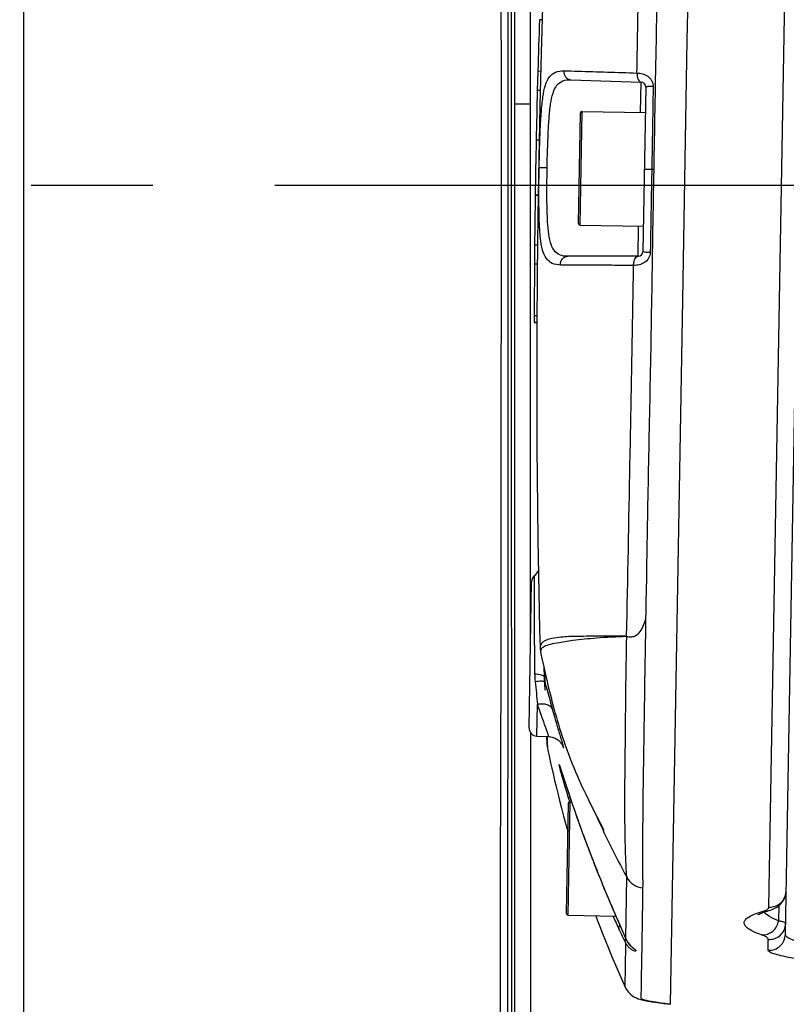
# Model space of a CAD drawing. Header units: millimetres. Extents: x 5828 to 6704, y 123 to 421.
# Tile 222 of 256: x 6447.33 to 6449.69, y 272.85 to 275.88. Entities that reach past the tile are written whole.
import ezdxf

# ---------------------------------------------------------------- set-up
doc = ezdxf.new("R2010")
doc.units = ezdxf.units.MM
doc.linetypes.add('CENTER', pattern=[0.6, 0.375, -0.075, 0.075, -0.075])
for name, color, linetype in [('中心线', 7, 'Continuous'), ('外形图', 7, 'Continuous'), ('尺寸标注', 7, 'Continuous')]:
    doc.layers.add(name, color=color, linetype=linetype)
doc.styles.add('微软雅黑', font='msyh.ttc', dxfattribs={"height": 1.5})
doc.dimstyles.new('尺寸标注_1_20比例', dxfattribs={"dimtxt": 1.5, "dimasz": 1.25, "dimexe": 0.5, "dimexo": 0.4, "dimgap": 0.5, "dimtad": 1, "dimdec": 1, "dimlfac": 20, "dimdsep": 46, "dimtxsty": '微软雅黑', "dimcen": 0.09, "dimadec": 0, "dimazin": 0, "dimtp": 0.01, "dimtm": 0.01, "dimtfac": 1, "dimtdec": 1, "dimtofl": 0, "dimtmove": 0, "dimatfit": 3, "dimfxl": 1, "dimtolj": 1, "dimarcsym": 0})

# ---------------------------------------------------------------- blocks, each defined once
blk = doc.blocks.new('*D1094')
at = {"layer": 'Defpoints', "color": 0}
for p in [(6458.0147, 282.1502), (6446.1521, 270.8153), (6458.0147, 270.6863)]:
    blk.add_point(p, dxfattribs=at)
at = {"layer": '尺寸标注', "color": 0, "lineweight": -2}
for p, q in [((6446.1521, 271.2153), (6446.1521, 282.6502)), ((6458.0147, 271.0863), (6458.0147, 282.6502)), ((6447.4021, 282.1502), (6456.7647, 282.1502))]:
    blk.add_line(p, q, dxfattribs=at)
at = {"layer": '尺寸标注', "color": 0}
for points in [[(6447.4021, 282.3585), (6447.4021, 281.9418), (6446.1521, 282.1502)], [(6456.7647, 281.9418), (6456.7647, 282.3585), (6458.0147, 282.1502)]]:
    blk.add_solid(points, dxfattribs=at)
at = {"layer": '尺寸标注', "color": 0, "insert": (6452.2031, 283.4218), "char_height": 1.5, "attachment_point": 5, "style": '微软雅黑'}
blk.add_mtext('\\A1;{\\fAlibaba PuHuiTi 3.0 55 Regular|b0|i0|c134|p18;237.4}', dxfattribs=at)
blk = doc.blocks.new('*D1095')
at = {"layer": 'Defpoints', "color": 0}
for p in [(6458.6099, 287.4405), (6445.5413, 244.9578), (6458.6099, 244.9009)]:
    blk.add_point(p, dxfattribs=at)
at = {"layer": '尺寸标注', "color": 0, "lineweight": -2}
for p, q in [((6445.5413, 245.3578), (6445.5413, 287.9405)), ((6458.6099, 245.3009), (6458.6099, 287.9405)), ((6446.7913, 287.4405), (6457.3599, 287.4405))]:
    blk.add_line(p, q, dxfattribs=at)
at = {"layer": '尺寸标注', "color": 0}
for points in [[(6446.7913, 287.6488), (6446.7913, 287.2322), (6445.5413, 287.4405)], [(6457.3599, 287.2322), (6457.3599, 287.6488), (6458.6099, 287.4405)]]:
    blk.add_solid(points, dxfattribs=at)
at = {"layer": '尺寸标注', "color": 0, "insert": (6451.8537, 288.7121), "char_height": 1.5, "attachment_point": 5, "style": '微软雅黑'}
blk.add_mtext('\\A1;{\\fAlibaba PuHuiTi 3.0 55 Regular|b0|i0|c134|p18;260}', dxfattribs=at)

msp = doc.modelspace()

# ---------------------------------------------------------------- linework, layer by layer
at = {"layer": '中心线', "linetype": 'CENTER', "ltscale": 5}
msp.add_line((6458.9889, 275.3693), (6445.0104, 275.3693), dxfattribs=at)
at = {"layer": '外形图', "linetype": 'ByBlock'}
for p, q in [((6449.384, 275.8164), (6449.4219, 277.9843)), ((6449.6861, 273.0637), (6449.768, 277.757)), ((6449.6353, 273.1476), (6449.7144, 277.6749)), ((6448.9016, 273.9646), (6448.9016, 277.0939)), ((6448.8516, 276.4997), (6448.8516, 270.2569)), ((6447.3416, 261.0672), (6447.3416, 276.4787)), ((6448.9381, 275.9184), (6448.9341, 275.7776)), ((6448.9369, 275.8792), (6448.9287, 275.8793)), ((6449.3701, 275.0165), (6449.384, 275.8164)), ((6448.9341, 275.7776), (6448.93, 275.6144)), ((6448.9238, 275.7198), (6448.9223, 275.6615)), ((6448.9326, 275.7202), (6448.9238, 275.7204)), ((6448.9238, 275.7204), (6448.9238, 275.7198)), ((6449.0254, 275.6944), (6449.242, 275.6868)), ((6449.2404, 275.5939), (6449.242, 275.6868)), ((6449.2565, 275.6716), (6449.2477, 275.1657)), ((6448.9311, 275.6614), (6448.9223, 275.6615)), ((6448.9016, 275.6193), (6448.8516, 275.6193)), ((6448.93, 275.6144), (6448.9267, 275.4519)), ((6449.0491, 275.2521), (6449.0551, 275.5921)), ((6449.0541, 275.2471), (6449.0602, 275.597)), ((6449.0602, 275.597), (6449.2551, 275.5936)), ((6448.9278, 275.5082), (6448.9187, 275.5083)), ((6448.9267, 275.4519), (6448.9239, 275.2752)), ((6448.928, 275.4243), (6448.9262, 275.4243)), ((6448.928, 275.4243), (6448.9525, 275.4239)), ((6449.2816, 275.4181), (6449.2521, 275.4186)), ((6448.9158, 275.3389), (6448.9158, 275.3386)), ((6448.9248, 275.3388), (6448.9158, 275.3389)), ((6448.9248, 275.3385), (6448.9158, 275.3386)), ((6448.9239, 275.2752), (6448.9219, 275.0963)), ((6449.0541, 275.2471), (6449.249, 275.2437)), ((6449.2327, 275.1509), (6449.2343, 275.2439)), ((6448.914, 275.1854), (6448.9135, 275.1266)), ((6448.9228, 275.1853), (6448.914, 275.1854)), ((6448.9222, 275.1264), (6448.9135, 275.1266)), ((6449.2327, 275.1509), (6449.0159, 275.1509)), ((6448.9219, 275.0963), (6448.9208, 274.9301)), ((6449.3322, 272.8485), (6449.3701, 275.0165)), ((6448.921, 274.9674), (6448.9128, 274.9676)), ((6448.9128, 274.9674), (6448.9128, 274.9487)), ((6448.9128, 274.9487), (6448.9209, 274.9486)), ((6448.9128, 274.9486), (6448.9128, 274.9479)), ((6448.9128, 274.9479), (6448.9128, 274.9472)), ((6448.9128, 274.9472), (6448.9209, 274.947)), ((6448.9208, 274.9301), (6448.9205, 274.798)), ((6448.9205, 274.798), (6448.9206, 274.6849)), ((6448.9206, 274.6849), (6448.9211, 274.56)), ((6448.9211, 274.56), (6448.9217, 274.4706)), ((6448.9217, 274.4706), (6448.9227, 274.3764)), ((6448.9227, 274.3764), (6448.924, 274.2769)), ((6448.924, 274.2769), (6448.9257, 274.1715)), ((6448.9257, 274.1715), (6448.9279, 274.0594)), ((6448.897, 273.6991), (6448.9049, 274.1499)), ((6448.933, 273.9276), (6448.9362, 273.9126)), ((6448.9362, 273.9126), (6448.9419, 273.8867)), ((6448.9419, 273.8867), (6448.9463, 273.8674)), ((6448.9422, 273.8856), (6448.9433, 273.8563)), ((6448.9433, 273.8562), (6448.9433, 273.8563)), ((6448.9438, 273.8562), (6448.9448, 273.8311)), ((6448.9447, 273.8745), (6448.9459, 273.839)), ((6448.9463, 273.8674), (6448.9511, 273.8469)), ((6448.9511, 273.8469), (6448.9562, 273.8255)), ((6448.9562, 273.8255), (6448.9617, 273.8036)), ((6448.9211, 273.6737), (6448.9228, 273.7717)), ((6448.9016, 273.6842), (6448.9016, 270.2408)), ((6448.9211, 273.6737), (6448.9573, 273.6724)), ((6448.9509, 273.6726), (6448.9511, 273.6685)), ((6448.951, 273.6727), (6448.9518, 273.651)), ((6448.952, 273.6726), (6448.9522, 273.6686)), ((6448.9511, 273.6685), (6448.9515, 273.658)), ((6448.9511, 273.6685), (6448.9513, 273.6643)), ((6448.9517, 273.6556), (6448.9518, 273.651)), ((6448.9518, 273.651), (6448.9518, 273.6508)), ((6448.9518, 273.6508), (6448.9518, 273.6503)), ((6448.9522, 273.6686), (6448.9522, 273.6684)), ((6448.9522, 273.6684), (6448.9529, 273.6511)), ((6448.9529, 273.6511), (6448.9529, 273.6508)), ((6448.9529, 273.6508), (6448.9534, 273.6387)), ((6448.9597, 273.6085), (6448.9634, 273.5914)), ((6448.9634, 273.5914), (6448.967, 273.5751)), ((6448.9909, 273.583), (6448.9911, 273.5826)), ((6448.9911, 273.5826), (6448.9913, 273.582)), ((6448.9913, 273.582), (6448.9916, 273.5812)), ((6448.9916, 273.5812), (6448.992, 273.5799)), ((6448.992, 273.5799), (6448.9926, 273.5783)), ((6448.9926, 273.5783), (6448.9937, 273.5748)), ((6448.967, 273.5751), (6448.9718, 273.5542)), ((6448.9718, 273.5542), (6448.9757, 273.5374)), ((6448.9937, 273.5748), (6448.9962, 273.5672)), ((6448.9757, 273.5374), (6448.9802, 273.5185)), ((6448.9802, 273.5185), (6448.9853, 273.4979)), ((6449.0073, 273.533), (6449.0159, 273.507)), ((6448.9853, 273.4979), (6448.9908, 273.4758)), ((6449.0159, 273.507), (6449.0229, 273.4859)), ((6448.9908, 273.4758), (6448.9969, 273.4525)), ((6449.0121, 273.1275), (6449.018, 273.4674)), ((6449.017, 273.1224), (6449.0231, 273.4723)), ((6449.0229, 273.4859), (6449.0298, 273.4657)), ((6449.0231, 273.4723), (6449.0275, 273.4722)), ((6449.0298, 273.4657), (6449.0375, 273.4432)), ((6449.0798, 273.4779), (6449.0875, 273.4624)), ((6449.0875, 273.4624), (6449.1238, 273.3905)), ((6448.9969, 273.4525), (6449.0034, 273.4279)), ((6449.0034, 273.4279), (6449.0105, 273.4021)), ((6449.0375, 273.4432), (6449.0444, 273.4234)), ((6449.0105, 273.4021), (6449.0165, 273.381)), ((6449.0444, 273.4234), (6449.0521, 273.4019)), ((6449.0521, 273.4019), (6449.0607, 273.3782)), ((6449.0607, 273.3782), (6449.0678, 273.3589)), ((6449.0678, 273.3589), (6449.0756, 273.3382)), ((6449.0756, 273.3382), (6449.084, 273.316)), ((6449.084, 273.316), (6449.093, 273.2926)), ((6449.093, 273.2926), (6449.1027, 273.2679)), ((6449.1027, 273.2679), (6449.113, 273.2422)), ((6449.1951, 273.0501), (6449.1976, 273.2398)), ((6449.1276, 273.2063), (6449.1394, 273.1781)), ((6449.1394, 273.1781), (6449.1518, 273.1487)), ((6449.1518, 273.1487), (6449.1652, 273.1177)), ((6449.6657, 273.1521), (6449.6649, 273.1052)), ((6449.017, 273.1224), (6449.1643, 273.1198)), ((6449.1652, 273.1177), (6449.1948, 273.0501)), ((6449.1747, 273.0961), (6449.1745, 273.0964)), ((6449.1745, 273.0964), (6449.1747, 273.0961)), ((6449.1951, 273.0494), (6449.1948, 273.0501)), ((6449.1948, 273.0501), (6449.195, 273.0497)), ((6449.195, 273.0497), (6449.1951, 273.0494)), ((6449.1951, 273.0494), (6449.1951, 273.0501)), ((6449.2, 273.0404), (6449.2002, 273.0401)), ((6449.633, 273.0147), (6449.6336, 273.0481)), ((6449.2152, 273.0233), (6449.2155, 273.0231)), ((6449.1932, 272.9006), (6449.1931, 272.9007)), ((6449.244, 272.8623), (6449.2498, 272.8609)), ((6449.2496, 272.861), (6449.2498, 272.8609)), ((6449.2504, 272.8619), (6449.2502, 272.8619)), ((6449.3322, 272.8483), (6449.3322, 272.8485))]:
    msp.add_line(p, q, dxfattribs=at)
for points in [[(6448.9279, 274.0594), (6448.9293, 274.0005), (6448.9306, 273.9469)], [(6448.9306, 273.9469), (6448.9308, 273.9437), (6448.9317, 273.9344), (6448.933, 273.9276)], [(6448.9617, 273.8036), (6448.9645, 273.7925), (6448.9674, 273.7814), (6448.9704, 273.7701), (6448.9735, 273.7586), (6448.9767, 273.7471), (6448.9801, 273.7352), (6448.9836, 273.7232), (6448.9873, 273.7109), (6448.9911, 273.6984), (6448.9951, 273.6857), (6448.9993, 273.6728), (6449.0037, 273.6596), (6449.0083, 273.6461), (6449.0132, 273.6325), (6449.0183, 273.6186), (6449.0236, 273.6047), (6449.029, 273.5909), (6449.0346, 273.5772), (6449.0402, 273.5637), (6449.0458, 273.5507), (6449.0514, 273.5381), (6449.0568, 273.5263), (6449.0619, 273.5152), (6449.0667, 273.505), (6449.0713, 273.4954), (6449.0798, 273.4779)], [(6448.9574, 273.6724), (6448.9604, 273.6722), (6448.9643, 273.6717), (6448.9679, 273.6709), (6448.9714, 273.6699), (6448.9746, 273.6687), (6448.9776, 273.6674), (6448.9803, 273.6659), (6448.9829, 273.6643), (6448.9853, 273.6627), (6448.9875, 273.661), (6448.9894, 273.6592), (6448.9912, 273.6575), (6448.9928, 273.6558), (6448.9941, 273.6543), (6448.9952, 273.6528), (6448.9962, 273.6515), (6448.9971, 273.6503), (6448.9978, 273.6491), (6448.9984, 273.6482), (6448.9988, 273.6473), (6448.9992, 273.6466), (6448.9995, 273.6461), (6448.9997, 273.6457), (6448.9998, 273.6454), (6448.9999, 273.6452), (6448.9999, 273.6452)], [(6448.9518, 273.6503), (6448.9519, 273.6498), (6448.9519, 273.6492), (6448.9519, 273.6486), (6448.952, 273.6481), (6448.952, 273.6475), (6448.9521, 273.647), (6448.9521, 273.6465), (6448.9522, 273.646), (6448.9523, 273.6454), (6448.9524, 273.6446), (6448.9525, 273.6437), (6448.9526, 273.6426), (6448.9529, 273.6413), (6448.9532, 273.6397), (6448.9534, 273.6387)], [(6448.9534, 273.6387), (6448.9545, 273.6331), (6448.9547, 273.6323), (6448.9549, 273.6313), (6448.9551, 273.6303), (6448.9597, 273.6085)], [(6448.9908, 273.5834), (6448.9908, 273.5834), (6448.9908, 273.5833), (6448.9909, 273.5832), (6448.9909, 273.583)], [(6448.9962, 273.5672), (6448.9993, 273.5577), (6448.9998, 273.5561), (6449.0004, 273.5544), (6449.001, 273.5526), (6449.0016, 273.5507), (6449.0073, 273.533)], [(6449.1238, 273.3905), (6449.1266, 273.3848), (6449.1268, 273.3845)], [(6449.113, 273.2422), (6449.1165, 273.2334), (6449.1276, 273.2063)], [(6449.6222, 273.1326), (6449.6359, 273.1369), (6449.6405, 273.1384), (6449.645, 273.1402), (6449.6494, 273.1421), (6449.6538, 273.1443), (6449.6582, 273.1468), (6449.6626, 273.1497), (6449.667, 273.1531), (6449.6712, 273.1569), (6449.6753, 273.1614), (6449.679, 273.1664), (6449.6822, 273.1719), (6449.6848, 273.1779), (6449.6868, 273.1842), (6449.688, 273.1906), (6449.6884, 273.1966)], [(6449.6026, 273.1244), (6449.6023, 273.1241), (6449.6028, 273.1245), (6449.605, 273.1257), (6449.6089, 273.1276), (6449.6147, 273.1299), (6449.6222, 273.1326)], [(6449.1021, 273.1209), (6449.1066, 273.1088), (6449.1147, 273.0875), (6449.1232, 273.0659), (6449.132, 273.0437), (6449.1411, 273.0211), (6449.1507, 272.9979), (6449.1608, 272.9742), (6449.1712, 272.9499), (6449.1822, 272.925), (6449.1932, 272.9006)], [(6449.1948, 273.0501), (6449.1969, 273.0458), (6449.1994, 273.0413), (6449.2021, 273.0374), (6449.2047, 273.034), (6449.2071, 273.0312), (6449.2094, 273.0288), (6449.2114, 273.0268), (6449.2131, 273.0253), (6449.2152, 273.0233)], [(6449.1932, 272.9008), (6449.197, 272.8937), (6449.2026, 272.886), (6449.209, 272.8796), (6449.2155, 272.8745), (6449.2217, 272.8708), (6449.2275, 272.8679), (6449.233, 272.8657), (6449.2384, 272.8639), (6449.244, 272.8623)], [(6449.2497, 272.8609), (6449.2621, 272.8584), (6449.2764, 272.8559), (6449.2927, 272.8534), (6449.3114, 272.8509), (6449.3322, 272.8484)]]:
    msp.add_lwpolyline(points, dxfattribs=at)
for centre, radius, start, end in [((6477.171, 274.9313), 28.2581, 178.0774, 178.39959), ((6449.2415, 275.6719), 0.015, 359, 88), ((6477.1668, 274.9314), 28.254, 178.51918, 178.82985), ((6449.0601, 275.592), 0.005, 89, 179), ((6477.1641, 274.9314), 28.2512, 178.82985, 179.17352), ((6477.1664, 274.9314), 28.2536, 179.17416, 179.48478), ((6449.0541, 275.2521), 0.005, 179, 269), ((6449.2327, 275.1659), 0.015, 270, 359), ((6477.171, 274.9313), 28.2582, 179.60415, 179.92634), ((6448.9299, 274.1495), 0.025, 129.5822, 179), ((6448.8821, 274.2073), 0.05, 309.5822, 330.3588), ((6448.9708, 273.9357), 0.0387, 190.6275, 192.1377), ((6449.1657, 273.8657), 0.2513, 180.1868, 185.6333), ((6449.0215, 273.8593), 0.0782, 182.3141, 195.0789), ((6462.184, 275.1825), 13.3359, 185.77315, 186.0726), ((6449.0164, 273.8339), 0.0722, 182.2516, 195.2205), ((6454.1079, 275.2452), 5.3501, 195.2385, 196.1651), ((6448.922, 273.6987), 0.025, 179, 268), ((6449.2422, 273.7403), 0.2604, 201.136, 201.3311), ((6449.2159, 273.73), 0.2322, 201.3325, 201.4578), ((6449.023, 273.4673), 0.005, 89, 179), ((6451.8612, 274.6788), 3.0275, 204.1855, 208.3799), ((6449.2518, 273.2678), 0.061, 207.2694, 266.135), ((6449.6384, 273.1975), 0.05, 266.4578, 358.9323), ((6449.0171, 273.1274), 0.005, 179, 269), ((6451.4516, 274.1537), 2.5183, 204.2371, 205.2727), ((6449.6367, 273.0979), 0.05, 266.4786, 358.9613), ((6449.6361, 273.0646), 0.05, 266.4849, 358.9685), ((6449.2159, 273.0453), 0.0229, 166.9715, 167.9924), ((6449.2162, 273.0452), 0.0232, 163.2111, 166.9653), ((6449.2549, 273.0762), 0.0655, 204.1748, 204.8563), ((6449.2553, 273.0764), 0.066, 204.8594, 208.4713), ((6449.2556, 273.0766), 0.0663, 208.4693, 209.625), ((6449.2561, 273.0768), 0.0669, 209.6282, 213.0505), ((6449.2798, 273.1021), 0.1016, 230.2358, 230.8493), ((6449.2628, 272.9184), 0.0589, 257.2576, 266.1728)]:
    msp.add_arc(centre, radius, start, end, dxfattribs=at)
for points, knots in [([(6449.2291, 275.7152), (6449.231, 275.8186), (6449.2348, 276.0214), (6449.2403, 276.402), (6449.245, 276.6791), (6449.2475, 276.8569)], [0, 0, 0, 0, 0.271929, 0.532696, 1, 1, 1, 1]), ([(6449.2816, 275.4181), (6449.2837, 275.5419), (6449.2885, 275.786), (6449.2946, 276.1434), (6449.299, 276.4803), (6449.3037, 276.6968), (6449.305, 276.8)], [0, 0, 0, 0, 0.268749, 0.529973, 0.775943, 1, 1, 1, 1]), ([(6448.8094, 273.3694), (6448.8095, 273.4181), (6448.8097, 273.5154), (6448.8102, 273.6612), (6448.8107, 273.8062), (6448.8114, 274.0899), (6448.8113, 274.4142), (6448.8114, 274.7755), (6448.8117, 275.1045), (6448.8119, 275.4132), (6448.8117, 275.6992), (6448.8114, 275.8851), (6448.811, 276.0497), (6448.8106, 276.1912), (6448.8102, 276.3087), (6448.8098, 276.401), (6448.8093, 276.4618), (6448.809, 276.4973), (6448.8088, 276.5105), (6448.8087, 276.5161)], [0, 0, 0, 0, 0.046461, 0.092802, 0.138926, 0.184749, 0.363226, 0.448155, 0.529175, 0.67692, 0.742494, 0.801776, 0.854218, 0.899338, 0.936753, 0.966169, 0.987326, 0.994734, 1, 1, 1, 1]), ([(6448.8319, 273.3693), (6448.8319, 273.4662), (6448.8322, 273.6593), (6448.8325, 273.9467), (6448.8325, 274.2293), (6448.8325, 274.5892), (6448.8326, 275.009), (6448.8327, 275.4672), (6448.8326, 275.8068), (6448.8324, 276.039), (6448.8323, 276.1799), (6448.8322, 276.2966), (6448.832, 276.3884), (6448.8318, 276.4542), (6448.8317, 276.4895), (6448.8316, 276.5026)], [0, 0, 0, 0, 0.092824, 0.184817, 0.275246, 0.363339, 0.52937, 0.677228, 0.802071, 0.854475, 0.899554, 0.936926, 0.966286, 0.98738, 1, 1, 1, 1]), ([(6448.843, 276.4884), (6448.8429, 276.4755), (6448.8429, 276.4408), (6448.8427, 276.3758), (6448.8426, 276.285), (6448.8424, 276.1148), (6448.8422, 275.8451), (6448.8419, 275.4601), (6448.8421, 275.092), (6448.8422, 274.7652), (6448.8422, 274.5007), (6448.8422, 274.2265), (6448.8423, 273.9449), (6448.8426, 273.6583), (6448.8428, 273.4659), (6448.8428, 273.3693)], [0, 0, 0, 0, 0.012414, 0.033311, 0.062511, 0.099762, 0.197076, 0.321913, 0.469985, 0.551178, 0.636228, 0.724402, 0.814942, 0.907071, 1, 1, 1, 1]), ([(6448.928, 275.4243), (6448.9287, 275.4639), (6448.9301, 275.5212), (6448.9342, 275.5936), (6448.9386, 275.6388), (6448.9455, 275.6753), (6448.9571, 275.7034), (6448.9785, 275.7205), (6448.9957, 275.7222), (6449.0044, 275.722)], [0, 0, 0, 0, 0.356884, 0.516258, 0.653886, 0.765202, 0.850703, 0.921873, 1, 1, 1, 1]), ([(6449.0044, 275.722), (6449.0037, 275.7155), (6449.0068, 275.7018), (6449.0194, 275.6946), (6449.0254, 275.6944)], [0, 0, 0, 0, 0.523316, 1, 1, 1, 1]), ([(6449.0044, 275.722), (6449.0187, 275.7217), (6449.0936, 275.7197), (6449.1685, 275.7172), (6449.2291, 275.7152)], [0, 0, 0, 0, 0.19082, 1, 1, 1, 1]), ([(6449.2291, 275.7152), (6449.2348, 275.7154), (6449.2465, 275.7138), (6449.2629, 275.7063), (6449.2757, 275.6927), (6449.2791, 275.6802), (6449.279, 275.6741)], [0, 0, 0, 0, 0.23902, 0.487912, 0.742811, 1, 1, 1, 1]), ([(6449.2291, 275.715), (6449.2292, 275.7084), (6449.2305, 275.6983), (6449.2379, 275.687), (6449.242, 275.6868)], [0, 0, 0, 0, 0.616441, 1, 1, 1, 1]), ([(6448.9525, 275.4239), (6448.9532, 275.4595), (6448.9545, 275.5111), (6448.9583, 275.5765), (6448.9624, 275.6177), (6448.969, 275.6513), (6448.9801, 275.6775), (6449.0007, 275.6934), (6449.0171, 275.6947), (6449.0254, 275.6944)], [0, 0, 0, 0, 0.350342, 0.507789, 0.644932, 0.757211, 0.84457, 0.918239, 1, 1, 1, 1]), ([(6449.279, 275.6741), (6449.2761, 275.6741), (6449.2708, 275.674), (6449.2635, 275.6736), (6449.2596, 275.6729), (6449.2565, 275.6722), (6449.2565, 275.6716)], [0, 0, 0, 0, 0.383089, 0.701355, 0.913952, 1, 1, 1, 1]), ([(6449.279, 275.6741), (6449.2786, 275.6528), (6449.2772, 275.5676), (6449.2757, 275.4823), (6449.2746, 275.4182)], [0, 0, 0, 0, 0.24925, 1, 1, 1, 1]), ([(6448.994, 275.1241), (6448.9853, 275.1242), (6448.9682, 275.1265), (6448.9474, 275.1443), (6448.9368, 275.1728), (6448.9311, 275.2095), (6448.9283, 275.2548), (6448.9268, 275.3274), (6448.9273, 275.3847), (6448.928, 275.4243)], [0, 0, 0, 0, 0.078127, 0.149296, 0.234797, 0.34612, 0.483744, 0.643122, 1, 1, 1, 1]), ([(6449.0159, 275.1509), (6449.0076, 275.1509), (6448.9912, 275.1528), (6448.9712, 275.1694), (6448.9611, 275.196), (6448.9557, 275.2298), (6448.953, 275.2711), (6448.9515, 275.3366), (6448.9519, 275.3882), (6448.9525, 275.4239)], [0, 0, 0, 0, 0.081759, 0.155432, 0.242789, 0.355068, 0.492212, 0.649659, 1, 1, 1, 1]), ([(6449.2568, 274.0362), (6449.259, 274.1394), (6449.2619, 274.3559), (6449.2693, 274.6928), (6449.2757, 275.0502), (6449.2794, 275.2943), (6449.2816, 275.4181)], [0, 0, 0, 0, 0.224057, 0.470026, 0.731251, 1, 1, 1, 1]), ([(6449.2746, 275.4182), (6449.2735, 275.3542), (6449.272, 275.2689), (6449.2704, 275.1836), (6449.2701, 275.1624)], [0, 0, 0, 0, 0.75075, 1, 1, 1, 1]), ([(6449.2701, 275.1624), (6449.27, 275.1562), (6449.2662, 275.1439), (6449.2528, 275.1308), (6449.2362, 275.1238), (6449.2244, 275.1227), (6449.2188, 275.123)], [0, 0, 0, 0, 0.25719, 0.512092, 0.76099, 1, 1, 1, 1]), ([(6449.2701, 275.1624), (6449.2671, 275.1624), (6449.2619, 275.1627), (6449.2546, 275.1634), (6449.2507, 275.1642), (6449.2476, 275.165), (6449.2477, 275.1657)], [0, 0, 0, 0, 0.383083, 0.701346, 0.913946, 1, 1, 1, 1]), ([(6448.994, 275.1241), (6448.9935, 275.1306), (6448.9971, 275.1441), (6449.0099, 275.1509), (6449.0159, 275.1509)], [0, 0, 0, 0, 0.523288, 1, 1, 1, 1]), ([(6449.2188, 275.1231), (6449.1965, 275.1231), (6449.1216, 275.1232), (6449.0466, 275.1235), (6448.994, 275.1241)], [0, 0, 0, 0, 0.297157, 1, 1, 1, 1]), ([(6449.2188, 275.1231), (6449.2188, 275.1266), (6449.2195, 275.1334), (6449.2225, 275.1435), (6449.2284, 275.1509), (6449.2327, 275.1509)], [0, 0, 0, 0, 0.317628, 0.608642, 1, 1, 1, 1]), ([(6449.1973, 273.9814), (6449.2011, 274.1592), (6449.2059, 274.4363), (6449.2137, 274.8168), (6449.2171, 275.0196), (6449.2188, 275.1231)], [0, 0, 0, 0, 0.467304, 0.728071, 1, 1, 1, 1]), ([(6448.9144, 273.8649), (6448.9143, 273.9017), (6448.9141, 273.9561), (6448.914, 274.0261), (6448.9139, 274.0725), (6448.9139, 274.1112), (6448.9139, 274.1378), (6448.9139, 274.1538), (6448.914, 274.1615), (6448.9138, 274.1661), (6448.914, 274.1682), (6448.9139, 274.1688)], [0, 0, 0, 0, 0.363601, 0.536539, 0.691741, 0.821375, 0.918919, 0.954055, 0.979473, 0.994852, 1, 1, 1, 1]), ([(6449.1973, 273.9814), (6449.1993, 273.9803), (6449.2037, 273.9795), (6449.212, 273.9792), (6449.2256, 273.982), (6449.2405, 273.9951), (6449.25, 274.0152), (6449.2544, 274.0292), (6449.2568, 274.0362)], [0, 0, 0, 0, 0.072485, 0.14195, 0.274299, 0.518614, 0.758168, 1, 1, 1, 1]), ([(6449.2477, 273.2069), (6449.248, 273.2262), (6449.2469, 273.2678), (6449.2474, 273.3405), (6449.2478, 273.4812), (6449.2513, 273.6544), (6449.2537, 273.8581), (6449.256, 273.9746), (6449.2568, 274.0362)], [0, 0, 0, 0, 0.069771, 0.150386, 0.263094, 0.578487, 0.777205, 1, 1, 1, 1]), ([(6449.1973, 273.9814), (6449.1679, 273.9814), (6449.1146, 273.9812), (6449.045, 273.9812), (6448.9949, 273.9793), (6448.9631, 273.9743), (6448.9449, 273.9677), (6448.9352, 273.9607), (6448.9311, 273.9536), (6448.9306, 273.949), (6448.9306, 273.9469)], [0, 0, 0, 0, 0.315554, 0.571068, 0.745867, 0.852403, 0.914524, 0.951904, 0.977838, 1, 1, 1, 1]), ([(6449.1978, 273.9804), (6449.1666, 273.9793), (6449.111, 273.9765), (6449.0394, 273.9696), (6448.9897, 273.962), (6448.9593, 273.9558), (6448.9424, 273.95), (6448.9341, 273.9428), (6448.9319, 273.9353), (6448.9324, 273.9308), (6448.9328, 273.9286)], [0, 0, 0, 0, 0.331613, 0.590676, 0.763329, 0.864992, 0.920127, 0.952006, 0.976285, 1, 1, 1, 1]), ([(6449.1976, 273.2398), (6449.1975, 273.2452), (6449.1965, 273.2616), (6449.1945, 273.2972), (6449.1928, 273.3546), (6449.1918, 273.4362), (6449.192, 273.5415), (6449.1938, 273.6694), (6449.1949, 273.8182), (6449.1967, 273.9242), (6449.1978, 273.9804)], [0, 0, 0, 0, 0.021846, 0.066662, 0.144095, 0.254491, 0.397217, 0.570555, 0.772396, 1, 1, 1, 1]), ([(6448.9433, 273.8563), (6448.9432, 273.8575), (6448.9405, 273.8602), (6448.9308, 273.8633), (6448.9215, 273.8645), (6448.9144, 273.8649)], [0, 0, 0, 0, 0.114896, 0.319856, 1, 1, 1, 1]), ([(6448.9459, 273.839), (6448.9455, 273.8401), (6448.9422, 273.8421), (6448.932, 273.8432), (6448.9226, 273.8422), (6448.9157, 273.8411)], [0, 0, 0, 0, 0.118736, 0.325192, 1, 1, 1, 1]), ([(6448.9693, 273.7557), (6448.9683, 273.7589), (6448.9637, 273.7653), (6448.9526, 273.771), (6448.9384, 273.7733), (6448.9282, 273.7726), (6448.9228, 273.7717)], [0, 0, 0, 0, 0.193791, 0.422, 0.694044, 1, 1, 1, 1]), ([(6448.9574, 273.6728), (6448.9573, 273.6739), (6448.9564, 273.6769), (6448.9545, 273.6829), (6448.9514, 273.6917), (6448.9453, 273.7087), (6448.9356, 273.7357), (6448.9274, 273.7588), (6448.9228, 273.7717)], [0, 0, 0, 0, 0.029886, 0.090289, 0.180133, 0.297724, 0.607418, 1, 1, 1, 1]), ([(6449.0031, 273.6382), (6449.0032, 273.6382), (6449.003, 273.6392), (6449.0029, 273.6404), (6449.0022, 273.6431), (6449.0009, 273.6483), (6448.9983, 273.6573), (6448.9944, 273.6707), (6448.9894, 273.6877), (6448.9834, 273.7078), (6448.9766, 273.7308), (6448.9718, 273.7471), (6448.9693, 273.7557)], [0, 0, 0, 0, 0.004264, 0.016784, 0.037762, 0.067189, 0.150857, 0.26627, 0.41141, 0.583897, 0.78105, 1, 1, 1, 1]), ([(6448.9573, 273.6724), (6448.9574, 273.6724), (6448.9575, 273.6726), (6448.9574, 273.6727), (6448.9574, 273.6728)], [0, 0, 0, 0, 0.3053, 1, 1, 1, 1]), ([(6448.9998, 273.6451), (6449.0002, 273.6441), (6449.0009, 273.6424), (6449.0019, 273.6401), (6449.0025, 273.639), (6449.0029, 273.6381), (6449.0031, 273.6382)], [0, 0, 0, 0, 0.425512, 0.733885, 0.924797, 1, 1, 1, 1]), ([(6448.9901, 273.5827), (6448.99, 273.5835), (6448.9897, 273.5849), (6448.9893, 273.586), (6448.9894, 273.5872), (6448.9897, 273.5864), (6448.9898, 273.5862)], [0, 0, 0, 0, 0.493777, 0.772411, 0.840581, 1, 1, 1, 1]), ([(6448.9898, 273.5862), (6448.9899, 273.586), (6448.9903, 273.5849), (6448.9907, 273.5838), (6448.991, 273.5829)], [0, 0, 0, 0, 0.177223, 1, 1, 1, 1]), ([(6449.0221, 273.4723), (6449.0146, 273.4962), (6449.0037, 273.5329), (6448.9932, 273.5698), (6448.9901, 273.5827)], [0, 0, 0, 0, 0.653973, 1, 1, 1, 1]), ([(6448.991, 273.5829), (6448.9939, 273.5748), (6449.0011, 273.5519), (6449.0228, 273.4856), (6449.0603, 273.3767), (6449.114, 273.2373), (6449.1546, 273.1419), (6449.1745, 273.0964)], [0, 0, 0, 0, 0.049411, 0.138682, 0.402178, 0.71348, 1, 1, 1, 1]), ([(6448.8054, 272.5868), (6448.8061, 272.6191), (6448.8075, 272.6837), (6448.8086, 272.7808), (6448.8091, 272.8781), (6448.8093, 272.9758), (6448.8093, 273.0739), (6448.8093, 273.2051), (6448.8093, 273.3036), (6448.8094, 273.3694)], [0, 0, 0, 0, 0.123722, 0.24772, 0.372114, 0.496953, 0.622238, 0.747919, 1, 1, 1, 1]), ([(6448.8297, 272.5893), (6448.8302, 272.6214), (6448.831, 272.6858), (6448.8316, 272.7825), (6448.8318, 272.8796), (6448.8318, 272.977), (6448.8318, 273.0748), (6448.8318, 273.2056), (6448.8318, 273.3038), (6448.8319, 273.3693)], [0, 0, 0, 0, 0.123588, 0.247582, 0.372029, 0.496937, 0.622276, 0.747973, 1, 1, 1, 1]), ([(6448.8428, 273.3693), (6448.8429, 273.3041), (6448.8429, 273.1739), (6448.8428, 273.0114), (6448.8429, 272.882), (6448.8431, 272.7538), (6448.8433, 272.658), (6448.8433, 272.5943)], [0, 0, 0, 0, 0.25246, 0.503932, 0.628992, 0.753438, 1, 1, 1, 1]), ([(6449.2502, 272.8619), (6449.2484, 272.8625), (6449.2457, 272.8635), (6449.2419, 272.8663), (6449.2421, 272.8707), (6449.2425, 272.875), (6449.2423, 272.8817), (6449.2427, 272.8909), (6449.2428, 272.9082), (6449.2433, 272.9341), (6449.2439, 272.971), (6449.2447, 273.0161), (6449.2456, 273.0706), (6449.2467, 273.1352), (6449.2473, 273.1818), (6449.2477, 273.2069)], [0, 0, 0, 0, 0.016203, 0.025257, 0.037363, 0.050148, 0.063905, 0.094337, 0.129024, 0.212482, 0.316996, 0.445286, 0.600071, 0.784123, 1, 1, 1, 1]), ([(6449.613, 273.0617), (6449.605, 273.0646), (6449.5911, 273.0702), (6449.574, 273.0795), (6449.5628, 273.0886), (6449.5579, 273.0995), (6449.5631, 273.1102), (6449.5746, 273.1185), (6449.5921, 273.1267), (6449.6062, 273.1313), (6449.6143, 273.1336)], [0, 0, 0, 0, 0.187939, 0.33034, 0.431408, 0.502947, 0.573614, 0.672936, 0.813545, 1, 1, 1, 1]), ([(6449.6143, 273.1336), (6449.6174, 273.1346), (6449.6229, 273.1364), (6449.6306, 273.14), (6449.6353, 273.1446), (6449.6353, 273.1476)], [0, 0, 0, 0, 0.370903, 0.65269, 1, 1, 1, 1]), ([(6449.6649, 273.1052), (6449.6555, 273.1092), (6449.6398, 273.1166), (6449.6252, 273.1267), (6449.6202, 273.132)], [0, 0, 0, 0, 0.582295, 1, 1, 1, 1]), ([(6449.1747, 273.0961), (6449.1766, 273.0916), (6449.1834, 273.0763), (6449.1901, 273.061), (6449.1948, 273.0501)], [0, 0, 0, 0, 0.29198, 1, 1, 1, 1]), ([(6449.613, 273.0617), (6449.625, 273.0611), (6449.6506, 273.0696), (6449.6632, 273.0932), (6449.6649, 273.1052)], [0, 0, 0, 0, 0.497551, 1, 1, 1, 1]), ([(6449.6866, 273.097), (6449.6867, 273.0978), (6449.6846, 273.0995), (6449.6805, 273.1011), (6449.6735, 273.1032), (6449.6681, 273.1045), (6449.6649, 273.1052)], [0, 0, 0, 0, 0.093671, 0.284684, 0.585977, 1, 1, 1, 1]), ([(6449.1743, 273.0786), (6449.1739, 273.0796), (6449.1727, 273.0843), (6449.1744, 273.0892), (6449.1763, 273.0923)], [0, 0, 0, 0, 0.23005, 1, 1, 1, 1]), ([(6449.1949, 273.0367), (6449.1935, 273.0395), (6449.1864, 273.0533), (6449.1797, 273.0674), (6449.1743, 273.0786)], [0, 0, 0, 0, 0.199832, 1, 1, 1, 1]), ([(6450.6666, 272.9397), (6450.5976, 272.9428), (6450.4639, 272.9501), (6450.2729, 272.9639), (6450.1026, 272.9797), (6449.9588, 272.9964), (6449.8447, 273.0134), (6449.7625, 273.0293), (6449.7135, 273.0433), (6449.6915, 273.0542), (6449.686, 273.0609), (6449.6861, 273.0637)], [0, 0, 0, 0, 0.208285, 0.403655, 0.5774, 0.723932, 0.840184, 0.924715, 0.977148, 0.991735, 1, 1, 1, 1]), ([(6449.1931, 272.9007), (6449.1925, 272.9022), (6449.1933, 272.9058), (6449.1929, 272.9109), (6449.1931, 272.9165), (6449.1932, 272.9248), (6449.1933, 272.9364), (6449.1936, 272.9519), (6449.1938, 272.9696), (6449.1943, 272.9981), (6449.1947, 273.0207), (6449.1949, 273.0367)], [0, 0, 0, 0, 0.036013, 0.073891, 0.114712, 0.15876, 0.257454, 0.371032, 0.500836, 0.648111, 1, 1, 1, 1]), ([(6449.2088, 273.0193), (6449.2076, 273.0203), (6449.202, 273.0253), (6449.1975, 273.0315), (6449.1949, 273.0367)], [0, 0, 0, 0, 0.21486, 1, 1, 1, 1]), ([(6449.2002, 273.0401), (6449.2014, 273.0383), (6449.2057, 273.0324), (6449.2109, 273.0272), (6449.2148, 273.024)], [0, 0, 0, 0, 0.296781, 1, 1, 1, 1]), ([(6449.6336, 273.0481), (6449.6337, 273.0508), (6449.6256, 273.0572), (6449.6184, 273.0598), (6449.613, 273.0617)], [0, 0, 0, 0, 0.326009, 1, 1, 1, 1]), ([(6449.2157, 273.0233), (6449.2177, 273.0217), (6449.2208, 273.0193), (6449.2245, 273.0165), (6449.2261, 273.0138), (6449.2247, 273.0119), (6449.2214, 273.0124), (6449.216, 273.0143), (6449.2115, 273.0172), (6449.2088, 273.0193)], [0, 0, 0, 0, 0.229752, 0.343529, 0.431468, 0.464618, 0.532145, 0.696038, 1, 1, 1, 1]), ([(6450.664, 272.9114), (6450.5919, 272.9146), (6450.4522, 272.9215), (6450.2522, 272.9341), (6450.0734, 272.9478), (6449.9219, 272.962), (6449.8148, 272.9744), (6449.7455, 272.9842), (6449.706, 272.9908), (6449.6754, 272.9968), (6449.6529, 273.0029), (6449.6399, 273.0074), (6449.633, 273.0124), (6449.633, 273.0147)], [0, 0, 0, 0, 0.208093, 0.403665, 0.578061, 0.725498, 0.842593, 0.889166, 0.927574, 0.957749, 0.979675, 0.993471, 1, 1, 1, 1]), ([(6449.2589, 272.8596), (6449.2581, 272.8598), (6449.2552, 272.8605), (6449.2524, 272.8612), (6449.2504, 272.8619)], [0, 0, 0, 0, 0.288249, 1, 1, 1, 1]), ([(6449.3322, 272.8485), (6449.317, 272.8502), (6449.2924, 272.8534), (6449.268, 272.8574), (6449.2589, 272.8596)], [0, 0, 0, 0, 0.621406, 1, 1, 1, 1])]:
    msp.add_open_spline(points, degree=3, knots=knots, dxfattribs=at)
for points in [[(6449.6143, 273.1336), (6449.62, 273.1332), (6449.6259, 273.1339), (6449.6314, 273.1355)], [(6449.1949, 273.0367), (6449.1931, 273.0408), (6449.1926, 273.0457), (6449.1935, 273.05)]]:
    msp.add_open_spline(points, degree=3, dxfattribs=at)

# ---------------------------------------------------------------- dimensions: what is measured, and where the dimension line sits
at = {"layer": '尺寸标注'}
for base, p1, p2, text, picture, middle in [((6458.6099, 287.4405), (6445.5413, 244.9578), (6458.6099, 244.9009), '{\\fAlibaba PuHuiTi 3.0 55 Regular|b0|i0|c134|p18;260}', '*D1095', (6451.8537, 287.4405)), ((6458.0147, 282.1502), (6446.1521, 270.8153), (6458.0147, 270.6863), '{\\fAlibaba PuHuiTi 3.0 55 Regular|b0|i0|c134|p18;237.4}', '*D1094', (6452.2031, 282.1502))]:
    dim = msp.add_linear_dim(base=base, p1=p1, p2=p2, text=text, dimstyle='尺寸标注_1_20比例', dxfattribs=at)
    dim.commit()
    dim.dimension.update_dxf_attribs({"geometry": picture, "text_midpoint": middle, "dimtype": 160})

doc.saveas('drawing.dxf')
